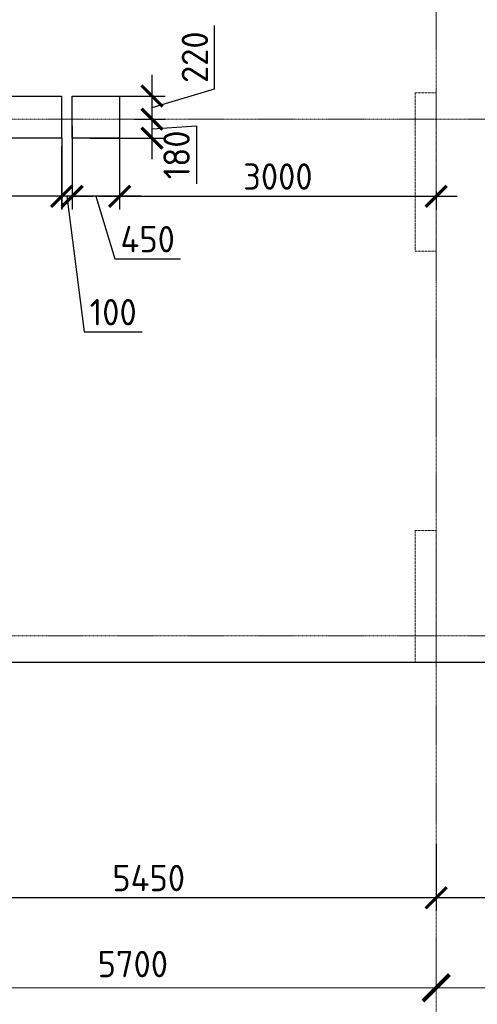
# Model space of a CAD drawing. Header units: millimetres. Extents: x -42044588 to 856694, y -806701 to 941911.
# Tile 74 of 256: x -172766 to -168428, y -389187 to -379849. Entities that reach past the tile are written whole.
import ezdxf

# ---------------------------------------------------------------- set-up
doc = ezdxf.new("R2010")
doc.units = ezdxf.units.MM
for name, pattern in [('______5', [1100, 800, -100, 100, -100]), ('DASHED', [7, 5, -2, 0]), ('осевая', [50.8, 31.75, -6.35, 6.35, -6.35])]:
    doc.linetypes.add(name, pattern=pattern)
doc.layers.add('Колонна_ бетон', color=7, linetype='Continuous', lineweight=50, true_color=0xb4b496)
for name, color, linetype, lineweight in [('Оси', 40, '______5', 18), ('Перекрытие ж_бетон', 1, 'Continuous', 30), ('РАЗМЕРЫ', 1, 'Continuous', 9)]:
    doc.layers.add(name, color=color, linetype=linetype, lineweight=lineweight)
doc.styles.add('GOST-2.304_Type-B', font='GOST_Common.ttf')
doc.dimstyles.new('СПДС', dxfattribs={"dimscale": 100, "dimtxt": 2.5, "dimasz": 2, "dimexe": 1.25, "dimexo": 0, "dimtad": 1, "dimdec": 0, "dimrnd": 5, "dimtxsty": 'GOST-2.304_Type-B', "dimblk": 'ARCHTICK', "dimcen": 2.5, "dimdle": 2, "dimclrd": 1, "dimclre": 1, "dimclrt": 1, "dimadec": 0, "dimazin": 2, "dimtfac": 0.75, "dimtdec": 0, "dimtmove": 1, "dimatfit": 3, "dimfxl": 0, "dimtolj": 1, "dimarcsym": 0})

# ---------------------------------------------------------------- blocks, each defined once
blk = doc.blocks.new('_ArchTick')
at = {"color": 0, "linetype": 'ByBlock', "const_width": 0.15}
blk.add_lwpolyline([(-0.5, -0.5), (0.5, 0.5)], dxfattribs=at)
blk = doc.blocks.new('*D6723')
at = {"color": 1, "lineweight": -2, "transparency": 16777216}
for p, q in [((-64304.7, -346038.9), (-64304.7, -345913.9)), ((-58604.7, -346038.9), (-58604.7, -345913.9)), ((-64504.7, -346038.9), (-58404.7, -346038.9))]:
    blk.add_line(p, q, dxfattribs=at)
at = {"layer": 'DEFPOINTS', "color": 0, "transparency": 16777216}
for p in [(-64304.7, -346038.9), (-58604.7, -346038.9), (-58604.7, -346038.9)]:
    blk.add_point(p, dxfattribs=at)
at = {"color": 1, "lineweight": -2, "transparency": 16777216, "xscale": 250, "yscale": 250, "zscale": 250, "rotation": 180}
blk.add_blockref('_ArchTick', (-64304.7, -346038.9), dxfattribs=at)
at = {"color": 1, "lineweight": -2, "transparency": 16777216, "xscale": 250, "yscale": 250, "zscale": 250}
blk.add_blockref('_ArchTick', (-58604.7, -346038.9), dxfattribs=at)
at = {"color": 1, "transparency": 16777216, "insert": (-61479.9, -345813.9), "char_height": 250, "width": 83333.333, "attachment_point": 5, "style": 'GOST-2.304_Type-B'}
blk.add_mtext('\\A1;5700', dxfattribs=at)
blk = doc.blocks.new('*D6724')
at = {"color": 1, "lineweight": -2, "transparency": 16777216}
for p, q in [((-58604.7, -346038.9), (-58604.7, -345913.9)), ((-54204.7, -346038.9), (-54204.7, -345913.9)), ((-58804.7, -346038.9), (-54004.7, -346038.9))]:
    blk.add_line(p, q, dxfattribs=at)
at = {"layer": 'DEFPOINTS', "color": 0, "transparency": 16777216}
for p in [(-58604.7, -346038.9), (-54204.7, -346038.9), (-54204.7, -346038.9)]:
    blk.add_point(p, dxfattribs=at)
at = {"color": 1, "lineweight": -2, "transparency": 16777216, "xscale": 250, "yscale": 250, "zscale": 250, "rotation": 180}
blk.add_blockref('_ArchTick', (-58604.7, -346038.9), dxfattribs=at)
at = {"color": 1, "lineweight": -2, "transparency": 16777216, "xscale": 250, "yscale": 250, "zscale": 250}
blk.add_blockref('_ArchTick', (-54204.7, -346038.9), dxfattribs=at)
at = {"color": 1, "transparency": 16777216, "insert": (-56429.9, -345813.9), "char_height": 250, "width": 83333.333, "attachment_point": 5, "style": 'GOST-2.304_Type-B'}
blk.add_mtext('\\A1;4400', dxfattribs=at)
blk = doc.blocks.new('подложка стн 1-го этажа')
at = {"layer": 'Колонна_ бетон', "color": 252, "linetype": 'DASHED', "lineweight": 0, "ltscale": 0.5, "true_color": 0x939598, "transparency": 33554687}
for p, q in [((35143.8, 14861.8, -200), (34943.8, 14861.8, -200)), ((34943.8, 13361.8, -200), (34943.8, 14861.8, -200)), ((34943.8, 14861.8, -200), (34943.8, 14861.8, -200)), ((35143.8, 14861.8, -200), (35143.8, 14861.8, -200)), ((35143.8, 14861.8, -200), (35143.8, 13361.8, -200)), ((34943.8, 13361.8, -200), (34943.8, 13361.8, -200)), ((35143.8, 13361.8, -200), (34943.8, 13361.8, -200)), ((35143.8, 13361.8, -200), (35143.8, 13361.8, -200)), ((35143.8, 10711.8, -200), (34943.8, 10711.8, -200)), ((34943.8, 10711.8, -200), (34943.8, 9461.8, -200)), ((35143.8, 10711.8, -200), (35143.8, 9461.8, -200)), ((35143.8, 9461.8, -200), (34943.8, 9461.8, -200))]:
    blk.add_line(p, q, dxfattribs=at)
blk = doc.blocks.new('*D1082')
at = {"layer": 'DEFPOINTS', "color": 0, "transparency": 16777216}
for p in [(-174267.9, -387543.3), (-168818, -387831.7), (-174267.9, -388177.4)]:
    blk.add_point(p, dxfattribs=at)
at = {"layer": 'РАЗМЕРЫ', "color": 1, "lineweight": -2, "transparency": 16777216}
for p, q in [((-174267.9, -387543.3), (-174267.9, -388302.4)), ((-168818, -387831.7), (-168818, -388302.4)), ((-168618, -388177.4), (-174467.9, -388177.4))]:
    blk.add_line(p, q, dxfattribs=at)
at = {"layer": 'РАЗМЕРЫ', "color": 1, "lineweight": -2, "transparency": 16777216, "xscale": 200, "yscale": 200, "zscale": 200, "rotation": 180}
blk.add_blockref('_ArchTick', (-174267.9, -388177.4), dxfattribs=at)
at = {"layer": 'РАЗМЕРЫ', "color": 1, "lineweight": -2, "transparency": 16777216, "xscale": 200, "yscale": 200, "zscale": 200}
blk.add_blockref('_ArchTick', (-168818, -388177.4), dxfattribs=at)
at = {"layer": 'РАЗМЕРЫ', "color": 1, "lineweight": 0, "transparency": 16777216, "insert": (-171543, -387989.9), "char_height": 250, "attachment_point": 5, "style": 'GOST-2.304_Type-B'}
blk.add_mtext('\\A1;5450', dxfattribs=at)
blk = doc.blocks.new('*D1186')
at = {"layer": 'DEFPOINTS', "color": 0, "transparency": 16777216}
for p in [(-165718, -387543.3), (-168818, -387670.1), (-168818, -388177.4)]:
    blk.add_point(p, dxfattribs=at)
at = {"layer": 'РАЗМЕРЫ', "color": 1, "lineweight": -2, "transparency": 16777216}
for p, q in [((-165718, -387543.3), (-165718, -388302.4)), ((-168818, -387670.1), (-168818, -388302.4)), ((-165518, -388177.4), (-169018, -388177.4))]:
    blk.add_line(p, q, dxfattribs=at)
at = {"layer": 'РАЗМЕРЫ', "color": 1, "lineweight": -2, "transparency": 16777216, "xscale": 200, "yscale": 200, "zscale": 200, "rotation": 180}
blk.add_blockref('_ArchTick', (-168818, -388177.4), dxfattribs=at)
at = {"layer": 'РАЗМЕРЫ', "color": 1, "lineweight": -2, "transparency": 16777216, "xscale": 200, "yscale": 200, "zscale": 200}
blk.add_blockref('_ArchTick', (-165718, -388177.4), dxfattribs=at)
at = {"layer": 'РАЗМЕРЫ', "color": 1, "lineweight": 0, "transparency": 16777216, "insert": (-167268, -387989.9), "char_height": 250, "attachment_point": 5, "style": 'GOST-2.304_Type-B'}
blk.add_mtext('\\A1;3100', dxfattribs=at)
blk = doc.blocks.new('*D3802')
at = {"layer": 'DEFPOINTS', "color": 0, "transparency": 16777216}
for p in [(-172267.9, -380856.8), (-171817.9, -380856.8), (-172267.9, -381524.5)]:
    blk.add_point(p, dxfattribs=at)
at = {"layer": 'РАЗМЕРЫ', "color": 1, "lineweight": -2, "transparency": 16777216}
for p, q in [((-172267.9, -380856.8), (-172267.9, -381649.5)), ((-171817.9, -380856.8), (-171817.9, -381649.5)), ((-171617.9, -381524.5), (-172467.9, -381524.5)), ((-172042.9, -381524.5), (-171864.8, -382118.3)), ((-171864.8, -382118.3), (-171239.8, -382118.3))]:
    blk.add_line(p, q, dxfattribs=at)
at = {"layer": 'РАЗМЕРЫ', "color": 1, "lineweight": -2, "transparency": 16777216, "xscale": 200, "yscale": 200, "zscale": 200, "rotation": 180}
blk.add_blockref('_ArchTick', (-172267.9, -381524.5), dxfattribs=at)
at = {"layer": 'РАЗМЕРЫ', "color": 1, "lineweight": -2, "transparency": 16777216, "xscale": 200, "yscale": 200, "zscale": 200}
blk.add_blockref('_ArchTick', (-171817.9, -381524.5), dxfattribs=at)
at = {"layer": 'РАЗМЕРЫ', "color": 1, "lineweight": 0, "transparency": 16777216, "insert": (-171552.3, -381930.8), "char_height": 250, "attachment_point": 5, "style": 'GOST-2.304_Type-B'}
blk.add_mtext('\\A1;450', dxfattribs=at)
blk = doc.blocks.new('*D3803')
at = {"layer": 'DEFPOINTS', "color": 0, "transparency": 16777216}
for p in [(-171678.9, -380793.3), (-171511.2, -380793.3), (-172098.4, -380973.3)]:
    blk.add_point(p, dxfattribs=at)
at = {"layer": 'РАЗМЕРЫ', "color": 1, "lineweight": -2, "transparency": 16777216}
for p, q in [((-171511.2, -381173.3), (-171511.2, -380593.3)), ((-171678.9, -380793.3), (-171386.2, -380793.3)), ((-171511.2, -380883.3), (-171090.8, -380856.4)), ((-171090.8, -380856.4), (-171090.8, -381406.4)), ((-172098.4, -380973.3), (-171386.2, -380973.3))]:
    blk.add_line(p, q, dxfattribs=at)
at = {"layer": 'РАЗМЕРЫ', "color": 1, "lineweight": -2, "transparency": 16777216, "xscale": 200, "yscale": 200, "zscale": 200}
for p, rotation in [((-171511.2, -380793.3), 90), ((-171511.2, -380973.3), 270)]:
    blk.add_blockref('_ArchTick', p, dxfattribs=dict(at, rotation=rotation))
at = {"layer": 'РАЗМЕРЫ', "color": 1, "lineweight": 0, "transparency": 16777216, "insert": (-171278.3, -381131.4), "char_height": 250, "attachment_point": 5, "rotation": 90, "style": 'GOST-2.304_Type-B'}
blk.add_mtext('\\A1;180', dxfattribs=at)
blk = doc.blocks.new('*D3950')
at = {"layer": 'DEFPOINTS', "color": 0, "transparency": 16777216}
for p in [(-171817.9, -380856.8), (-168817.9, -381479.8), (-168817.9, -381524.5)]:
    blk.add_point(p, dxfattribs=at)
at = {"layer": 'РАЗМЕРЫ', "color": 1, "lineweight": -2, "transparency": 16777216}
for p, q in [((-171817.9, -380856.8), (-171817.9, -381649.5)), ((-172017.9, -381524.5), (-168617.9, -381524.5)), ((-168817.9, -381479.8), (-168817.9, -381649.5))]:
    blk.add_line(p, q, dxfattribs=at)
at = {"layer": 'РАЗМЕРЫ', "color": 1, "lineweight": -2, "transparency": 16777216, "xscale": 200, "yscale": 200, "zscale": 200, "rotation": 180}
blk.add_blockref('_ArchTick', (-171817.9, -381524.5), dxfattribs=at)
at = {"layer": 'РАЗМЕРЫ', "color": 1, "lineweight": -2, "transparency": 16777216, "xscale": 200, "yscale": 200, "zscale": 200}
blk.add_blockref('_ArchTick', (-168817.9, -381524.5), dxfattribs=at)
at = {"layer": 'РАЗМЕРЫ', "color": 1, "lineweight": 0, "transparency": 16777216, "insert": (-170317.9, -381337), "char_height": 250, "attachment_point": 5, "style": 'GOST-2.304_Type-B'}
blk.add_mtext('\\A1;3000', dxfattribs=at)
blk = doc.blocks.new('*D3830')
at = {"layer": 'DEFPOINTS', "color": 0, "transparency": 16777216}
for p in [(-171822.8, -380573.3), (-171511.2, -380573.3), (-171678.9, -380793.3)]:
    blk.add_point(p, dxfattribs=at)
at = {"layer": 'РАЗМЕРЫ', "color": 1, "lineweight": -2, "transparency": 16777216}
for p, q in [((-170917.4, -380505.2), (-170917.4, -379905.2)), ((-171511.2, -380993.3), (-171511.2, -380373.3)), ((-171511.2, -380683.3), (-170917.4, -380505.2)), ((-171822.8, -380573.3), (-171386.2, -380573.3)), ((-171678.9, -380793.3), (-171386.2, -380793.3))]:
    blk.add_line(p, q, dxfattribs=at)
at = {"layer": 'РАЗМЕРЫ', "color": 1, "lineweight": -2, "transparency": 16777216, "xscale": 200, "yscale": 200, "zscale": 200}
for p, rotation in [((-171511.2, -380573.3), 90), ((-171511.2, -380793.3), 270)]:
    blk.add_blockref('_ArchTick', p, dxfattribs=dict(at, rotation=rotation))
at = {"layer": 'РАЗМЕРЫ', "color": 1, "lineweight": 0, "transparency": 16777216, "insert": (-171104.9, -380205.2), "char_height": 250, "attachment_point": 5, "rotation": 90, "style": 'GOST-2.304_Type-B'}
blk.add_mtext('\\A1;220', dxfattribs=at)
blk = doc.blocks.new('*D3867')
at = {"layer": 'DEFPOINTS', "color": 0, "transparency": 16777216}
for p in [(-172267.9, -380856.8), (-172367.7, -380973.3), (-172367.7, -381524.5)]:
    blk.add_point(p, dxfattribs=at)
at = {"layer": 'РАЗМЕРЫ', "color": 1, "lineweight": -2, "transparency": 16777216}
for p, q in [((-172267.9, -380856.8), (-172267.9, -381649.5)), ((-172367.7, -380973.3), (-172367.7, -381649.5)), ((-172367.7, -381524.5), (-172567.7, -381524.5)), ((-172267.9, -381524.5), (-172367.7, -381524.5)), ((-172267.9, -381524.5), (-172367.7, -381524.5)), ((-172317.8, -381524.5), (-172154.3, -382810.9)), ((-172267.9, -381524.5), (-172067.9, -381524.5)), ((-172154.3, -382810.9), (-171604.3, -382810.9))]:
    blk.add_line(p, q, dxfattribs=at)
at = {"layer": 'РАЗМЕРЫ', "color": 1, "lineweight": -2, "transparency": 16777216, "xscale": 200, "yscale": 200, "zscale": 200}
blk.add_blockref('_ArchTick', (-172367.7, -381524.5), dxfattribs=at)
at = {"layer": 'РАЗМЕРЫ', "color": 1, "lineweight": -2, "transparency": 16777216, "xscale": 200, "yscale": 200, "zscale": 200, "rotation": 180}
blk.add_blockref('_ArchTick', (-172267.9, -381524.5), dxfattribs=at)
at = {"layer": 'РАЗМЕРЫ', "color": 1, "lineweight": 0, "transparency": 16777216, "insert": (-171879.3, -382623.4), "char_height": 250, "attachment_point": 5, "style": 'GOST-2.304_Type-B'}
blk.add_mtext('\\A1;100', dxfattribs=at)
blk = doc.blocks.new('*D3868')
at = {"layer": 'DEFPOINTS', "color": 0, "transparency": 16777216}
for p in [(-174088.2, -380921.6), (-172367.8, -381053.3), (-174088.2, -381524.5)]:
    blk.add_point(p, dxfattribs=at)
at = {"layer": 'РАЗМЕРЫ', "color": 1, "lineweight": -2, "transparency": 16777216}
for p, q in [((-174088.2, -380921.6), (-174088.2, -381649.5)), ((-172367.8, -381053.3), (-172367.8, -381649.5)), ((-172167.8, -381524.5), (-174288.2, -381524.5))]:
    blk.add_line(p, q, dxfattribs=at)
at = {"layer": 'РАЗМЕРЫ', "color": 1, "lineweight": -2, "transparency": 16777216, "xscale": 200, "yscale": 200, "zscale": 200, "rotation": 180}
blk.add_blockref('_ArchTick', (-174088.2, -381524.5), dxfattribs=at)
at = {"layer": 'РАЗМЕРЫ', "color": 1, "lineweight": -2, "transparency": 16777216, "xscale": 200, "yscale": 200, "zscale": 200}
blk.add_blockref('_ArchTick', (-172367.8, -381524.5), dxfattribs=at)
at = {"layer": 'РАЗМЕРЫ', "color": 1, "lineweight": 0, "transparency": 16777216, "insert": (-173228, -381337), "char_height": 250, "attachment_point": 5, "style": 'GOST-2.304_Type-B'}
blk.add_mtext('\\A1;1720', dxfattribs=at)
blk = doc.blocks.new('блочина')
at = {"layer": 'Перекрытие ж_бетон', "color": 4}
for points in [[(125443, 55599.6), (125443, 55999.6), (127163, 55999.6), (127163, 55599.6)], [(127262.8, 55599.6), (127262.8, 55999.6), (127712.8, 55999.6), (127712.8, 55599.6)]]:
    blk.add_lwpolyline(points, close=True, dxfattribs=at)
blk = doc.blocks.new('оси блок 2')
at = {"layer": 'Оси', "color": 16, "linetype": 'осевая', "lineweight": 0, "ltscale": 0.25, "transparency": 33554687}
for p, q in [((-58604.7, -322543), (-58604.7, -347914.1)), ((-89822.3, -337801.3), (-37238.5, -337801.3)), ((-89822.3, -342701.3), (-37238.5, -342701.3))]:
    blk.add_line(p, q, dxfattribs=at)
for base, p1, p2, picture, middle in [((-58604.7, -346038.9), (-64304.7, -346038.9), (-58604.7, -346038.9), '*D6723', (-61479.9, -346038.9)), ((-54204.7, -346038.9), (-58604.7, -346038.9), (-54204.7, -346038.9), '*D6724', (-56429.9, -346038.9))]:
    dim = blk.add_linear_dim(base=base, p1=p1, p2=p2, dimstyle='СПДС', override={"dimgap": 1})
    dim.commit()
    dim.dimension.update_dxf_attribs({"geometry": picture, "text_midpoint": middle, "dimtype": 160})

msp = doc.modelspace()

# ---------------------------------------------------------------- linework, layer by layer
at = {"layer": 'Перекрытие ж_бетон'}
for points in [[(-174267.874, -385943.339), (-168866.623, -385943.339)], [(-168868.038, -385943.339), (-165718.037, -385943.339)]]:
    msp.add_lwpolyline(points, dxfattribs=at)

# ---------------------------------------------------------------- block references
for name, p in [('подложка стн 1-го этажа', (-203961.961, -395405.133, 560)), ('блочина', (-299531.244, -436573.303))]:
    msp.add_blockref(name, p)
at = {"layer": 'РАЗМЕРЫ'}
msp.add_blockref('оси блок 2', (-110213.32, -42992.017), dxfattribs=at)

# ---------------------------------------------------------------- dimensions: what is measured, and where the dimension line sits
at = {"layer": 'РАЗМЕРЫ', "lineweight": 0}
dim = msp.add_linear_dim(base=(-171511.196, -380573.339), p1=(-171678.881, -380793.339), p2=(-171822.813, -380573.339), angle=90, dimstyle='СПДС', override={"dimrnd": 5}, dxfattribs=at)
dim.commit()
dim.dimension.update_dxf_attribs({"geometry": '*D3830', "text_midpoint": (-171104.946, -380442.714)})
dim = msp.add_linear_dim(base=(-171511.196, -380793.339), p1=(-172098.434, -380973.339), p2=(-171678.881, -380793.339), angle=90, dimstyle='СПДС', override={"dimrnd": 5}, dxfattribs=at)
dim.commit()
dim.dimension.update_dxf_attribs({"geometry": '*D3803', "text_midpoint": (-171090.815, -380918.882), "dimtype": 160})
dim = msp.add_linear_dim(base=(-172367.691, -381524.522), p1=(-172267.896, -380856.829), p2=(-172367.691, -380973.339), dimstyle='СПДС', override={"dimrnd": 5}, dxfattribs=at)
dim.commit()
dim.dimension.update_dxf_attribs({"geometry": '*D3867', "text_midpoint": (-172091.824, -382810.934), "dimtype": 160})
for base, p1, p2, picture, middle in [((-172267.896, -381524.522), (-171817.894, -380856.829), (-172267.896, -380856.829), '*D3802', (-171802.27, -381930.772)), ((-168817.896, -381524.522), (-171817.894, -380856.829), (-168817.896, -381479.78), '*D3950', (-170317.895, -381337.022)), ((-174088.219, -381524.522), (-172367.798, -381053.339), (-174088.219, -380921.579), '*D3868', (-173228.009, -381337.022)), ((-174267.874, -388177.434), (-168818.038, -387831.743), (-174267.874, -387543.338), '*D1082', (-171542.956, -387989.934)), ((-168818.038, -388177.434), (-165718.037, -387543.338), (-168818.038, -387670.075), '*D1186', (-167268.038, -387989.934))]:
    dim = msp.add_linear_dim(base=base, p1=p1, p2=p2, dimstyle='СПДС', override={"dimrnd": 5}, dxfattribs=at)
    dim.commit()
    dim.dimension.update_dxf_attribs({"geometry": picture, "text_midpoint": middle})

doc.saveas('drawing.dxf')
